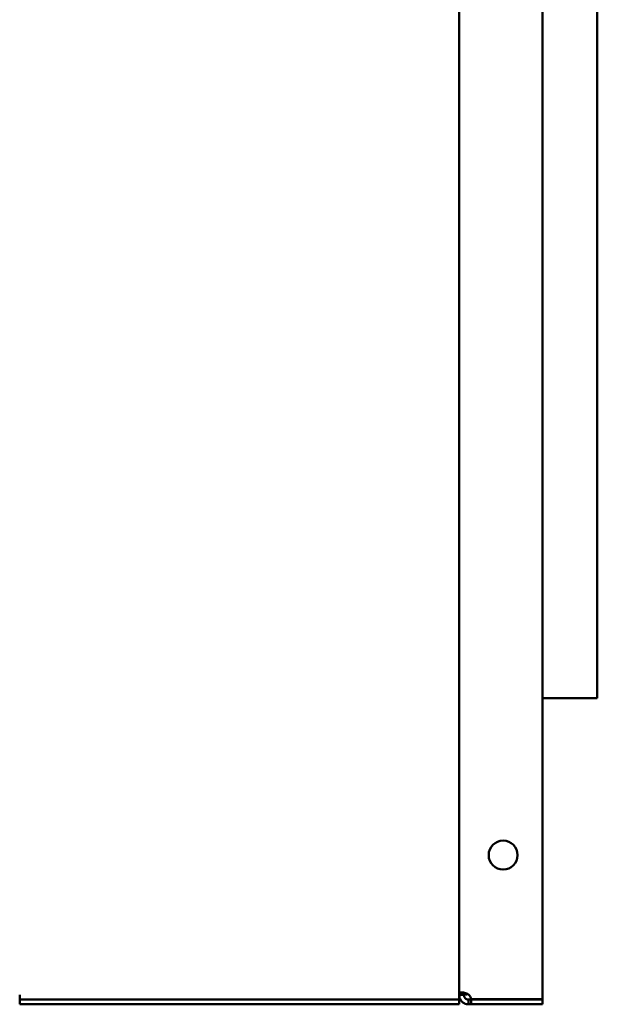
# Model space of a CAD drawing. Header units: millimetres. Extents: x 1066 to 1559, y 677 to 1180.
# Tile 4 of 5: x 1375 to 1559, y 677 to 990. Entities that reach past the tile are written whole.
import ezdxf

# ---------------------------------------------------------------- set-up
doc = ezdxf.new("R2010")
doc.units = ezdxf.units.MM
doc.header["$LTSCALE"] = 6.25
doc.layers.add('Widoczne (ISO)', color=7, linetype='Continuous', lineweight=50)

msp = doc.modelspace()

# ---------------------------------------------------------------- linework, layer by layer
at = {"layer": 'Widoczne (ISO)'}
for p, q in [((1515.25, 679.76), (1515.25, 1176.49)), ((1541.75, 1178.02), (1541.75, 678.23)), ((1559.25, 1022.12), (1559.25, 774.12)), ((1541.75, 774.12), (1559.25, 774.12)), ((1375.25, 679.62), (1375.25, 678.17)), ((1375.25, 678.17), (1375.25, 676.67)), ((1375.25, 678.17), (1515.25, 678.17)), ((1515.25, 679.62), (1515.25, 679.76)), ((1515.25, 679.76), (1516.13, 679.76)), ((1516.13, 679.62), (1515.25, 679.62)), ((1515.25, 678.17), (1515.25, 679.62)), ((1515.25, 676.67), (1515.25, 678.17)), ((1516.13, 679.76), (1516.75, 679.76)), ((1516.75, 679.62), (1516.13, 679.62)), ((1516.75, 679.76), (1516.75, 679.62)), ((1516.75, 679.74), (1517.75, 679.74)), ((1517.95, 679.94), (1517.75, 679.74)), ((1518.25, 677.5), (1518.25, 678.12)), ((1518.25, 678.12), (1519.04, 678.12)), ((1518.25, 676.62), (1518.25, 677.5)), ((1541.75, 678.23), (1519.04, 678.23)), ((1519.04, 678.12), (1541.75, 678.12)), ((1519.04, 678.12), (1519.04, 676.62)), ((1541.75, 678.12), (1541.75, 676.62)), ((1375.25, 676.62), (1375.25, 676.67)), ((1375.25, 676.67), (1515.25, 676.67)), ((1375.25, 676.62), (1515.25, 676.62)), ((1515.25, 676.62), (1515.25, 676.67)), ((1519.04, 676.62), (1518.25, 676.62)), ((1541.75, 676.62), (1519.04, 676.62))]:
    msp.add_line(p, q, dxfattribs=at)
msp.add_circle((1529.25, 724.13), 4.6, dxfattribs=at)
msp.add_arc((1516.55, 677.93), 2.5, 6.8104, 47.2669, dxfattribs=at)
for points, knots in [([(1515.25, 679.76), (1515.25, 679.88), (1515.26, 680.01), (1515.39, 680.22), (1515.48, 680.29), (1515.75, 680.41), (1515.95, 680.43), (1516.43, 680.42), (1516.7, 680.38), (1517.2, 680.26), (1517.42, 680.19), (1517.84, 680.01), (1518.05, 679.9), (1518.25, 679.76)], [0, 0, 0, 0, 0.0618346, 0.0618346, 0.1117322, 0.1117322, 0.1756342, 0.1756342, 0.2395675, 0.2395675, 0.2842873, 0.2842873, 0.3306237, 0.3306237, 0.3306237, 0.3306237]), ([(1516.91, 680.33), (1516.88, 680.31), (1516.86, 680.28), (1516.83, 680.22), (1516.81, 680.19), (1516.78, 680.11), (1516.77, 680.05), (1516.76, 679.95), (1516.75, 679.92), (1516.75, 679.84), (1516.75, 679.8), (1516.75, 679.76)], [-0.09076928, -0.09076928, -0.09076928, -0.09076928, -0.07202298, -0.07202298, -0.05559608, -0.05559608, -0.02934488, -0.02934488, -0.01493261, -0.01493261, 0, 0, 0, 0]), ([(1518.25, 676.62), (1518.08, 676.62), (1517.84, 676.64), (1517.31, 676.76), (1517.08, 676.85), (1516.57, 677.12), (1516.3, 677.32), (1515.84, 677.8), (1515.66, 678.08), (1515.43, 678.58), (1515.36, 678.79), (1515.27, 679.22), (1515.25, 679.42), (1515.25, 679.62)], [-0.519596, -0.519596, -0.519596, -0.519596, -0.422419, -0.422419, -0.3440019, -0.3440019, -0.2435758, -0.2435758, -0.1431007, -0.1431007, -0.0728206, -0.0728206, 0, 0, 0, 0]), ([(1516.75, 679.62), (1516.75, 679.58), (1516.75, 679.54), (1516.76, 679.45), (1516.76, 679.41), (1516.79, 679.29), (1516.81, 679.2), (1516.87, 679.04), (1516.89, 678.98), (1516.98, 678.82), (1517.05, 678.72), (1517.21, 678.53), (1517.31, 678.45), (1517.51, 678.31), (1517.62, 678.26), (1517.78, 678.2), (1517.82, 678.19), (1517.93, 678.16), (1518, 678.15), (1518.09, 678.13), (1518.12, 678.13), (1518.19, 678.13), (1518.22, 678.12), (1518.25, 678.12)], [0, 0, 0, 0, 0.0200647, 0.0200647, 0.0392144, 0.0392144, 0.0683087, 0.0683087, 0.0842739, 0.0842739, 0.1127938, 0.1127938, 0.1408772, 0.1408772, 0.1711622, 0.1711622, 0.183544, 0.183544, 0.2033308, 0.2033308, 0.2141941, 0.2141941, 0.2254495, 0.2254495, 0.2254495, 0.2254495])]:
    msp.add_open_spline(points, degree=3, knots=knots, dxfattribs=at)

doc.saveas('drawing.dxf')
